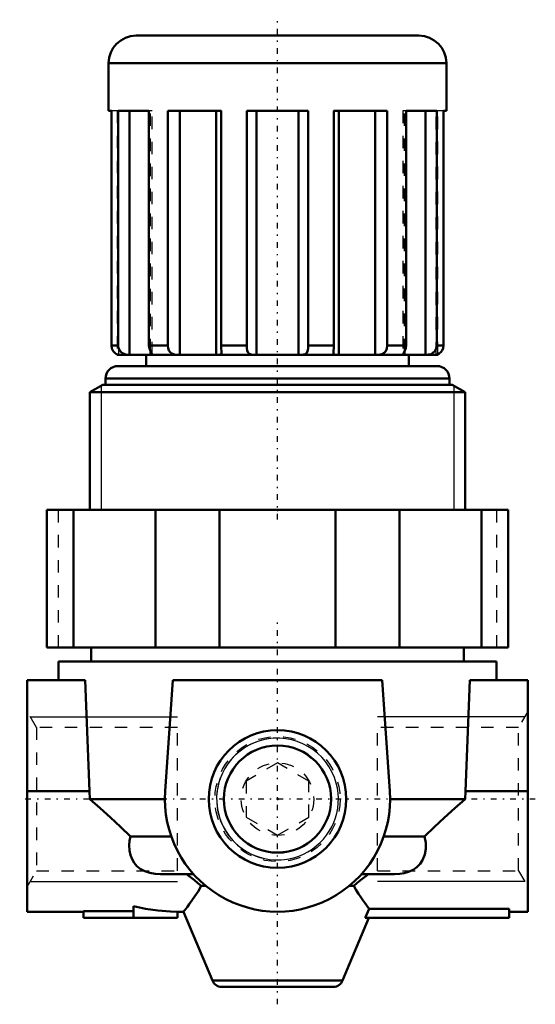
# Model space of a CAD drawing. Header units: millimetres. Extents: x -20.6 to 20.6, y -16.4 to 62.3.
import ezdxf

# ---------------------------------------------------------------- set-up
doc = ezdxf.new("R2010")
doc.units = ezdxf.units.MM
doc.linetypes.add('Center', pattern=[1.5, 0.45, -0.5, 0.05, -0.5])
doc.linetypes.add('Dashed', pattern=[2, 1, -1])
for name, color, linetype, lineweight in [('AM_4', 7, 'Continuous', 50), ('AM_5', 3, 'Continuous', 25), ('AM_7', 7, 'Center', 25), ('AM_9', 6, 'Dashed', 25), ('ConnectionPoints', 7, 'Continuous', 50)]:
    doc.layers.add(name, color=color, linetype=linetype, lineweight=lineweight)

msp = doc.modelspace()

# ---------------------------------------------------------------- linework, layer by layer
at = {"layer": 'AM_4'}
for p, q in [((-11.3, 61), (11.3, 61)), ((-13.5, 58.8), (-13.5, 55)), ((-13.5, 58.8), (13.5, 58.8)), ((13.5, 55), (13.5, 58.8)), ((-13.275, 55), (-13.5, 55)), ((-13.275, 36.25), (-13.275, 55)), ((-12.723, 55), (-12.723, 36.25)), ((-10.27, 55), (-12.723, 55)), ((-11.826, 35.502), (-11.826, 55)), ((-10.27, 36.25), (-10.27, 55)), ((-8.762, 55), (-8.762, 36.25)), ((-4.513, 55), (-8.762, 55)), ((-7.792, 35.502), (-7.792, 55)), ((-4.898, 35.502), (-4.898, 55)), ((-4.513, 36.25), (-4.513, 55)), ((2.454, 55), (-2.454, 55)), ((-2.454, 55), (-2.454, 36.25)), ((-1.671, 35.502), (-1.671, 55)), ((1.671, 35.502), (1.671, 55)), ((2.454, 36.25), (2.454, 55)), ((4.513, 55), (4.513, 36.25)), ((8.762, 55), (4.513, 55)), ((4.898, 35.502), (4.898, 55)), ((7.792, 35.502), (7.792, 55)), ((8.762, 36.25), (8.762, 55)), ((10.27, 55), (10.27, 36.25)), ((12.723, 55), (10.27, 55)), ((11.826, 35.502), (11.826, 55)), ((12.723, 36.25), (12.723, 55)), ((13.275, 55), (13.275, 36.25)), ((13.5, 55), (13.275, 55)), ((-13.275, 36.25), (-12.723, 36.25)), ((-10.27, 36.25), (-8.762, 36.25)), ((-4.513, 36.25), (-2.454, 36.25)), ((2.454, 36.25), (4.513, 36.25)), ((8.762, 36.25), (10.27, 36.25)), ((12.723, 36.25), (13.275, 36.25)), ((-12.8, 35.538), (-12.8, 35.502)), ((-12.8, 35.502), (-12.69, 35.502)), ((-12.75, 35.5), (12.75, 35.5)), ((-11.826, 35.502), (-10.155, 35.502)), ((-10.5, 35.5), (-10.5, 34.6)), ((-10.155, 35.502), (-10.155, 35.782)), ((-7.792, 35.502), (-4.898, 35.502)), ((-1.671, 35.502), (1.671, 35.502)), ((4.898, 35.502), (7.792, 35.502)), ((10.155, 35.502), (10.155, 35.787)), ((10.155, 35.502), (11.826, 35.502)), ((10.5, 34.6), (10.5, 35.5)), ((12.69, 35.502), (12.8, 35.502)), ((12.8, 35.502), (12.8, 35.538)), ((-12.75, 34.6), (12.75, 34.6)), ((-13.961, 33.1), (-15, 32.5)), ((-13.961, 33.1), (13.961, 33.1)), ((-13.75, 33.6), (-13.75, 33.1)), ((-13.75, 33.6), (13.75, 33.6)), ((13.75, 33.1), (13.75, 33.6)), ((15, 32.5), (13.961, 33.1)), ((-15, 32.5), (-15, 23.1)), ((-15, 32.5), (15, 32.5)), ((15, 23.1), (15, 32.5)), ((-18.428, 23.1), (-18.428, 12.1)), ((18.428, 23.1), (-18.428, 23.1)), ((-16.302, 23.1), (-16.302, 12.1)), ((-9.759, 23.1), (-9.759, 12.1)), ((-4.627, 23.1), (-4.627, 12.1)), ((4.627, 23.1), (4.627, 12.1)), ((9.759, 23.1), (9.759, 12.1)), ((16.302, 23.1), (16.302, 12.1)), ((18.428, 23.1), (18.428, 12.1)), ((18.428, 12.1), (-18.428, 12.1)), ((-14.9, 12.1), (-14.9, 11)), ((14.9, 11), (14.9, 12.1)), ((-17.5, 11), (-17.5, 9.5)), ((-17.5, 11), (17.5, 11)), ((17.5, 9.5), (17.5, 11)), ((-20, -9), (-20, 9.5)), ((-20, 9.5), (-15.375, 9.5)), ((-15.375, 9.5), (-15.021, 0.628)), ((-8.358, 9.5), (-8.978, 0.628)), ((8.358, 9.5), (-8.358, 9.5)), ((8.978, 0.628), (8.358, 9.5)), ((15.021, 0.628), (15.375, 9.5)), ((15.375, 9.5), (20, 9.5)), ((20, -9), (20, 9.5)), ((-20, 0.628), (-15.021, 0.628)), ((-15.021, 0.628), (-15.008, 0)), ((15.008, 0), (15.021, 0.628)), ((15.021, 0.628), (20, 0.628)), ((-15.008, 0), (-9, 0)), ((9, 0), (15.008, 0)), ((-11.758, -3), (-8.485, -3)), ((8.485, -3), (11.758, -3)), ((-9.341, -6), (-6.708, -6)), ((6.708, -6), (9.341, -6)), ((-6.088, -6.946), (-5.723, -6.946)), ((5.723, -6.946), (6.088, -6.946)), ((-11.5, -8.57), (-11.5, -9.5)), ((-20, -9), (-15.5, -9)), ((-15.5, -8.969), (-15.5, -9.5)), ((-15.5, -8.969), (-11.5, -8.969)), ((-8, -9), (-8, -9.5)), ((-8, -9), (-7.497, -9)), ((-7.501, -8.998), (-5.205, -14.508)), ((7.012, -9.5), (7.326, -8.775)), ((7.326, -8.775), (18.5, -8.775)), ((18.5, -9.5), (18.5, -8.775)), ((18.5, -9), (20, -9)), ((-8, -9.5), (-15.5, -9.5)), ((5.205, -14.508), (7.292, -9.5)), ((18.5, -9.5), (7.012, -9.5)), ((-5.205, -14.508), (5.205, -14.508)), ((-4.467, -15), (4.467, -15))]:
    msp.add_line(p, q, dxfattribs=at)
for points in [[(-13.275, 36.25), (-13.234, 36.003), (-13.118, 35.784), (-12.988, 35.648), (-12.853, 35.559), (-12.753, 35.519), (-12.693, 35.504), (-12.685, 35.502)], [(-11.826, 35.502), (-11.948, 35.505), (-12.126, 35.528), (-12.322, 35.593), (-12.483, 35.699), (-12.607, 35.842), (-12.694, 36.037), (-12.723, 36.25)], [(-10.27, 36.25), (-10.238, 36.003), (-10.156, 35.784), (-10.078, 35.648), (-10.022, 35.559), (-10.01, 35.528)], [(-7.792, 35.502), (-7.996, 35.505), (-8.223, 35.528), (-8.43, 35.593), (-8.578, 35.698), (-8.679, 35.842), (-8.742, 36.037), (-8.762, 36.25)], [(-4.513, 36.25), (-4.499, 36.003), (-4.472, 35.784), (-4.466, 35.693)], [(-1.671, 35.502), (-1.901, 35.505), (-2.116, 35.528), (-2.279, 35.593), (-2.374, 35.699), (-2.424, 35.842), (-2.448, 36.037), (-2.454, 36.25)], [(2.454, 36.25), (2.446, 36.003), (2.409, 35.784), (2.339, 35.648), (2.217, 35.559), (2.064, 35.519), (1.874, 35.504), (1.671, 35.502)], [(4.466, 35.69), (4.466, 35.699), (4.479, 35.842), (4.502, 36.037), (4.513, 36.25)], [(8.762, 36.25), (8.735, 36.003), (8.646, 35.784), (8.519, 35.648), (8.346, 35.559), (8.164, 35.519), (7.969, 35.504), (7.792, 35.502)], [(10.01, 35.528), (10.01, 35.528), (10.043, 35.593), (10.11, 35.698), (10.183, 35.842), (10.246, 36.037), (10.27, 36.25)], [(12.723, 36.25), (12.684, 36.003), (12.565, 35.784), (12.417, 35.648), (12.239, 35.559), (12.076, 35.519), (11.93, 35.504), (11.826, 35.502)], [(12.685, 35.502), (12.698, 35.505), (12.78, 35.528), (12.913, 35.593), (13.044, 35.699), (13.158, 35.842), (13.245, 36.037), (13.275, 36.25)], [(-10.01, 35.528), (-10.012, 35.519), (-10.056, 35.504), (-10.155, 35.502)], [(-4.466, 35.693), (-4.468, 35.648), (-4.506, 35.559), (-4.589, 35.519), (-4.724, 35.504), (-4.898, 35.502)], [(4.898, 35.502), (4.703, 35.505), (4.558, 35.528), (4.483, 35.593), (4.466, 35.69)], [(10.155, 35.502), (10.047, 35.505), (10.01, 35.528)], [(-15.008, 0), (-14.173, -0.726), (-13.352, -1.464), (-12.54, -2.226), (-11.758, -3)], [(11.758, -3), (12.526, -2.239), (13.325, -1.49), (14.159, -0.739), (15.008, 0)], [(-9.341, -6), (-9.348, -6), (-9.778, -5.977), (-10.209, -5.901), (-10.605, -5.768), (-10.972, -5.566), (-11.23, -5.356), (-11.448, -5.104), (-11.624, -4.812), (-11.751, -4.488), (-11.834, -4.099), (-11.855, -3.683), (-11.826, -3.344), (-11.758, -3)], [(11.758, -3), (11.843, -3.485), (11.847, -3.977), (11.766, -4.437), (11.59, -4.879), (11.395, -5.174), (11.139, -5.439), (10.837, -5.652), (10.477, -5.819), (10.133, -5.919), (9.765, -5.979), (9.341, -6)], [(-7.259, -6), (-6.643, -6.469), (-6.356, -6.707), (-6.088, -6.946)], [(6.088, -6.946), (6.352, -6.71), (6.636, -6.475), (7.259, -6)], [(-6.088, -6.946), (-6.345, -7.376), (-6.596, -7.762), (-6.835, -8.109), (-7.048, -8.405), (-7.195, -8.603), (-7.317, -8.763), (-7.411, -8.886), (-7.473, -8.965), (-7.499, -8.998), (-7.5, -9)], [(7.326, -8.775), (7.227, -8.645), (7.108, -8.487), (6.971, -8.299), (6.818, -8.085), (6.648, -7.84), (6.468, -7.569), (6.279, -7.27), (6.088, -6.946)], [(-11.5, -8.57), (-10.536, -8.777), (-9.553, -8.917), (-8.558, -8.989), (-8, -9)]]:
    msp.add_lwpolyline(points, dxfattribs=at)
for radius in [5.5, 4.283]:
    msp.add_circle((0, 0), radius, dxfattribs=at)
for centre, radius, start, end in [((-11.3, 58.8), 2.2, 90, 180), ((11.3, 58.8), 2.2, 0, 90), ((-12.75, 36.25), 0.75, 266.17745, 270), ((12.75, 36.25), 0.75, 270, 273.82255), ((-12.75, 33.6), 1, 90, 180), ((12.75, 33.6), 1, 0, 90), ((0, 0), 9, 176, 4), ((-4.467, -14.2), 0.8, 202.62, 270), ((4.467, -14.2), 0.8, 270, 337.38)]:
    msp.add_arc(centre, radius, start, end, dxfattribs=at)
at = {"layer": 'AM_5'}
for p, q in [((-14.08, 33.031), (-14.08, 23.1)), ((14.08, 33.031), (14.08, 23.1)), ((-19.757, 6.579), (-8, 6.579)), ((19.757, 6.579), (8, 6.579)), ((-19.757, -6.579), (-8, -6.579)), ((19.757, -6.579), (8, -6.579))]:
    msp.add_line(p, q, dxfattribs=at)
for start, end in [(75, 15), (15, 285)]:
    msp.add_arc((0, 0), 4.864, start, end, dxfattribs=at)
at = {"layer": 'AM_7'}
for p, q in [((0, 22.35), (0, 62.275)), ((0, -16.4), (0, 14.4)), ((20.6, 0), (-20.6, 0))]:
    msp.add_line(p, q, dxfattribs=at)
at = {"layer": 'AM_9'}
for p, q in [((-12.723, 55), (-13.275, 55)), ((-12.8, 55), (-12.8, 35.538)), ((-12.69, 35.502), (-12.69, 55)), ((-12.685, 35.5), (-12.685, 55)), ((-10.01, 55), (-10.27, 55)), ((-10.155, 35.782), (-10.155, 55)), ((-10.01, 35.528), (-10.01, 55)), ((-4.466, 55), (-4.513, 55)), ((-4.466, 35.691), (-4.466, 55)), ((4.513, 55), (4.466, 55)), ((4.466, 55), (4.466, 35.691)), ((10.27, 55), (10.01, 55)), ((10.01, 55), (10.01, 35.528)), ((10.155, 35.787), (10.155, 55)), ((12.685, 55), (12.685, 35.5)), ((12.69, 35.502), (12.69, 55)), ((13.275, 55), (12.723, 55)), ((12.8, 35.538), (12.8, 55)), ((12.701, 35.506), (12.693, 35.504)), ((-17.5, 12.1), (-17.5, 23.1)), ((17.5, 23.1), (17.5, 12.1)), ((-19.262, 5.723), (-20, 7)), ((20, 7), (19.262, 5.723)), ((-8, 5.723), (-19.262, 5.723)), ((-19.262, 5.723), (-19.262, -5.723)), ((-8, -5.723), (-8, 5.723)), ((19.262, 5.723), (8, 5.723)), ((8, -5.723), (8, 5.723)), ((19.262, -5.723), (19.262, 5.723)), ((0, 2.887), (-2.5, 1.443)), ((2.5, 1.443), (0, 2.887)), ((-2.5, 1.443), (-2.5, -1.443)), ((2.5, -1.443), (2.5, 1.443)), ((-2.5, -1.443), (0, -2.887)), ((0, -2.887), (2.5, -1.443)), ((-20, -7), (-19.262, -5.723)), ((-19.262, -5.723), (-8, -5.723)), ((8, -5.723), (19.262, -5.723)), ((19.262, -5.723), (20, -7))]:
    msp.add_line(p, q, dxfattribs=at)
for points in [[(-8.277, -3.535), (-8.356, -3.342), (-8.485, -3)], [(-6.708, -6), (-6.708, -6), (-6.729, -5.976), (-6.795, -5.901), (-6.912, -5.764), (-7.072, -5.566), (-7.175, -5.434)]]:
    msp.add_lwpolyline(points, dxfattribs=at)
for radius in [5, 4.25, 2.9]:
    msp.add_circle((0, 0), radius, dxfattribs=at)
at = {"layer": 'ConnectionPoints'}
for p in [(0, 23.1), (0, 0), (0, 0, 14.5)]:
    msp.add_point(p, dxfattribs=at)

doc.saveas('drawing.dxf')
